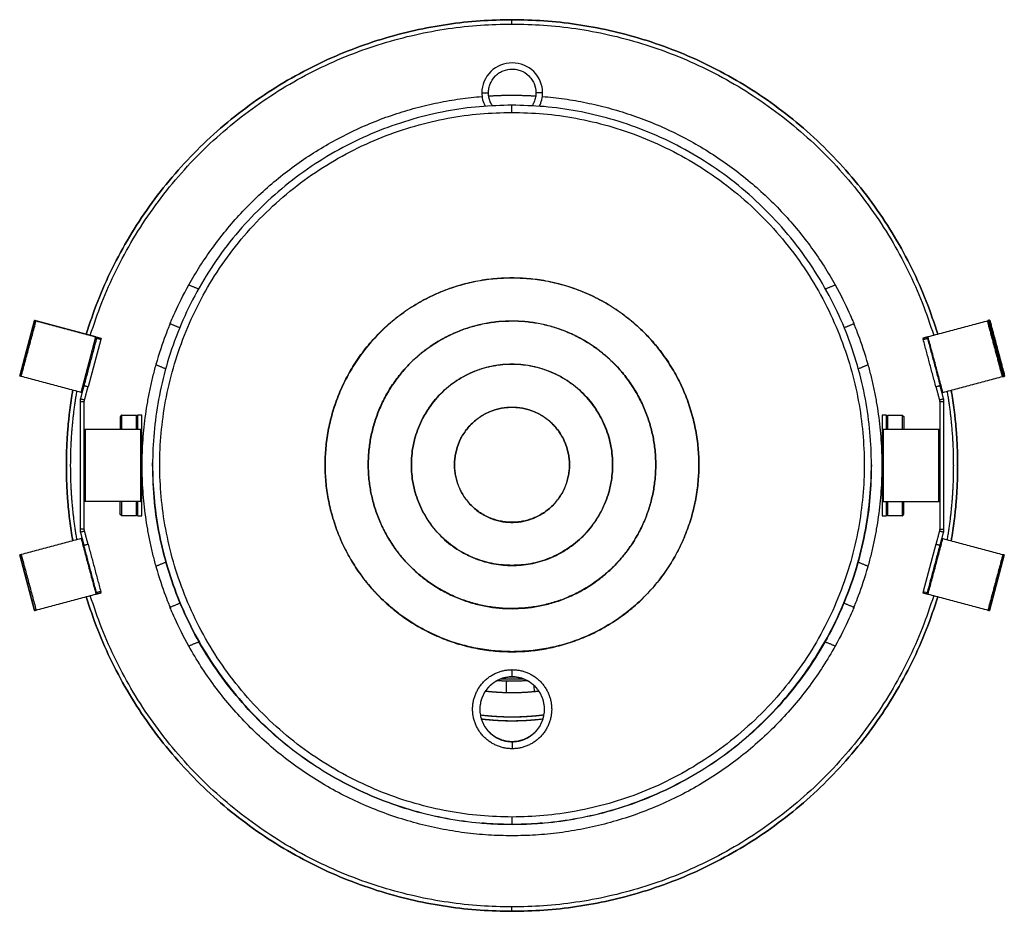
# Model space of a CAD drawing. Header units: millimetres. Extents: x 79 to 259, y 115 to 257.
# Tile 2 of 5: x 79 to 147, y 195 to 257. Entities that reach past the tile are written whole.
import ezdxf

# ---------------------------------------------------------------- set-up
doc = ezdxf.new("R2010")
doc.units = ezdxf.units.MM
doc.layers.add('IGES level 1', color=7, linetype='Continuous', true_color=0xe5eaed)
doc.layers.add('Make2D$Visible$Curvas', color=7, linetype='Continuous')
doc.layers.add('Make2D$Visible$Tangentes', color=7, linetype='Continuous')
doc.layers.add('Make2D$Visible$CurvasDeSiluetaDeEscena', color=7, linetype='Continuous', lineweight=50)

msp = doc.modelspace()

# ---------------------------------------------------------------- linework, layer by layer
at = {"layer": 'IGES level 1'}
for p, q in [((79.595, 235.609), (78.559, 231.745)), ((79.595, 215.437), (78.559, 219.301)), ((147.051, 219.301), (146.015, 215.437))]:
    msp.add_line(p, q, dxfattribs=at)
at = {"layer": 'Make2D$Visible$Curvas', "color": 7, "true_color": 0xffffff}
for p, q in [((78.559, 231.745), (79.595, 235.609)), ((78.559, 219.301), (79.595, 215.437)), ((146.015, 215.437), (147.051, 219.301))]:
    msp.add_line(p, q, dxfattribs=at)
msp.add_lwpolyline([(82.83, 230.601), (83.865, 234.464), (79.698, 235.581)], dxfattribs=at)
at = {"layer": 'Make2D$Visible$Curvas', "color": 7, "lineweight": -3, "true_color": 0xffffff}
for points in [[(142.855, 229.957), (142.555, 229.957), (142.555, 221.089)], [(138.955, 229.023), (139.955, 229.023), (140.055, 228.923)], [(86.971, 228.023), (86.971, 223.023), (83.108, 223.023)], [(86.655, 222.023), (85.655, 222.023), (85.555, 222.123)], [(139.955, 222.023), (138.955, 222.023), (138.855, 222.123)], [(142.296, 220.055), (141.412, 216.757), (141.702, 216.68)]]:
    msp.add_lwpolyline(points, dxfattribs=at)
at = {"layer": 'Make2D$Visible$Curvas', "color": 254, "true_color": 0xe5eaed}
for points, weights in [([(112.805, 256.523), (89.917, 256.523), (83.179, 234.648)], [1, 0.765796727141, 0.906140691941]), ([(83.179, 234.648), (89.917, 256.523), (112.805, 256.523)], [0.906140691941, 0.765796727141, 1]), ([(142.431, 234.648), (135.694, 256.523), (112.805, 256.523)], [0.906141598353, 0.765795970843, 1]), ([(112.805, 256.523), (135.694, 256.523), (142.431, 234.648)], [1, 0.765795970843, 0.906141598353]), ([(83.179, 216.397), (89.916, 194.523), (112.805, 194.523)], [0.906142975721, 0.765794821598, 1]), ([(112.805, 194.523), (89.916, 194.523), (83.179, 216.397)], [1, 0.765794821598, 0.906142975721]), ([(112.805, 194.523), (135.693, 194.523), (142.431, 216.397)], [1, 0.765798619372, 0.906138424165]), ([(142.431, 216.397), (135.693, 194.523), (112.805, 194.523)], [0.906138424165, 0.765798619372, 1])]:
    msp.add_rational_spline(points, weights, degree=2, dxfattribs=at)
at = {"layer": 'Make2D$Visible$Curvas', "color": 254, "lineweight": -3, "true_color": 0xe5eaed}
for points, weights in [([(83.469, 234.571), (90.147, 256.223), (112.805, 256.223)], [0.906059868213, 0.765864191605, 1]), ([(112.805, 256.223), (135.463, 256.223), (142.141, 234.571)], [1, 0.765864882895, 0.906059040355]), ([(90.325, 238.081), (97.026, 250.077), (110.722, 251.188)], [1, 0.873363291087, 0.979941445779]), ([(111.185, 251.222), (111.994, 251.273), (112.805, 251.273)], [0.984076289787, 0.991514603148, 1]), ([(112.805, 251.273), (113.631, 251.273), (114.455, 251.22)], [1, 0.991361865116, 0.983808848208]), ([(114.918, 251.186), (128.593, 250.06), (135.285, 238.081)], [0.979685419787, 0.873515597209, 1]), ([(135.748, 237.213), (135.746, 237.218), (135.743, 237.224)], [0.874965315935, 0.874932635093, 0.874900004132]), ([(88.029, 232.538), (86.043, 225.523), (88.029, 218.507)], [1, 0.962172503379, 1]), ([(137.581, 218.507), (139.567, 225.523), (137.581, 232.538)], [1, 0.962172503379, 1]), ([(137.805, 225.561), (137.82, 200.562), (112.82, 200.547)], [0.999999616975, 0.707106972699, 1]), ([(112.805, 194.823), (90.147, 194.823), (83.469, 216.475)], [1, 0.765863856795, 0.906060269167]), ([(142.141, 216.475), (135.464, 194.823), (112.805, 194.823)], [0.906060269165, 0.765863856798, 1]), ([(89.862, 213.832), (89.864, 213.827), (89.867, 213.822)], [0.874965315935, 0.874932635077, 0.874900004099]), ([(112.805, 199.773), (97.695, 199.773), (90.325, 212.964)], [1, 0.862471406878, 1]), ([(135.285, 212.964), (127.915, 199.773), (112.805, 199.773)], [1, 0.86247140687, 1]), ([(110.664, 207.902), (111.731, 207.773), (112.805, 207.773)], [0.955165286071, 0.975539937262, 1]), ([(112.805, 207.773), (113.89, 207.773), (114.967, 207.905)], [1, 0.975304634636, 0.954773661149])]:
    msp.add_rational_spline(points, weights, degree=2, dxfattribs=at)
for points, knots in [([(114.935, 251.441), (114.935, 251.995), (114.711, 252.523), (113.918, 253.3), (113.38, 253.519), (112.82, 253.519), (112.259, 253.519), (111.721, 253.3), (110.927, 252.521), (110.705, 251.994), (110.705, 251.443)], [6, 6, 6, 6, 6.5, 6.5, 7, 7, 7, 7.5, 7.5, 8, 8, 8, 8]), ([(111.17, 251.442), (111.17, 251.544), (111.179, 251.649), (111.21, 251.808), (111.223, 251.861), (111.255, 251.968), (111.281, 252.04), (111.351, 252.209), (111.451, 252.407), (111.753, 252.709), (111.854, 252.785), (111.992, 252.871), (112.035, 252.895), (112.116, 252.936), (112.135, 252.945), (112.398, 253.054), (112.615, 253.092), (112.921, 253.092), (113.026, 253.083), (113.185, 253.052), (113.238, 253.039), (113.344, 253.008), (113.416, 252.981), (113.586, 252.911), (113.782, 252.813), (114.086, 252.51), (114.161, 252.409), (114.247, 252.271), (114.271, 252.228), (114.312, 252.147), (114.321, 252.129), (114.431, 251.865), (114.47, 251.647), (114.47, 251.442)], [3, 3, 3, 3, 3.0625, 3.0625, 3.09375, 3.09375, 3.125, 3.125, 3.25, 3.25, 3.3125, 3.3125, 3.34375, 3.34375, 3.375, 3.375, 3.5, 3.5, 3.5625, 3.5625, 3.59375, 3.59375, 3.625, 3.625, 3.75, 3.75, 3.8125, 3.8125, 3.84375, 3.84375, 3.875, 3.875, 4, 4, 4, 4]), ([(111.439, 250.539), (111.432, 250.549), (111.426, 250.56), (111.391, 250.615), (111.367, 250.659), (111.326, 250.74), (111.317, 250.759), (111.208, 251.022), (111.17, 251.238), (111.17, 251.442)], [2.8055489, 2.8055489, 2.8055489, 2.8055489, 2.8125, 2.8125, 2.84375, 2.84375, 2.875, 2.875, 3, 3, 3, 3]), ([(114.47, 251.44), (114.469, 251.338), (114.46, 251.233), (114.429, 251.075), (114.416, 251.021), (114.384, 250.915), (114.357, 250.843), (114.312, 250.735), (114.268, 250.641), (114.2, 250.537)], [0, 0, 0, 0, 0.0625, 0.0625, 0.09375, 0.09375, 0.125, 0.125, 0.1941721, 0.1941721, 0.1941721, 0.1941721]), ([(89.015, 235.377), (89.015, 235.377), (89.135, 235.678), (89.596, 236.691), (89.938, 237.389), (90.325, 238.081)], [3, 3, 3, 3, 3.5, 3.5, 4, 4, 4, 4]), ([(135.285, 238.081), (135.67, 237.393), (136.013, 236.693), (136.474, 235.679), (136.595, 235.377), (136.595, 235.377)], [-3.108136, -3.108136, -3.108136, -3.108136, -2.608136, -2.608136, -2.108136, -2.108136, -2.108136, -2.108136]), ([(89.015, 235.377), (89.015, 235.377), (88.888, 235.081), (88.495, 234.032), (88.244, 233.297), (88.029, 232.538)], [3, 3, 3, 3, 3.5, 3.5, 4, 4, 4, 4]), ([(137.581, 232.538), (137.365, 233.301), (137.114, 234.034), (136.721, 235.082), (136.595, 235.377), (136.595, 235.377)], [4.551858, 4.551858, 4.551858, 4.551858, 5.051858, 5.051858, 5.551858, 5.551858, 5.551858, 5.551858]), ([(88.029, 218.507), (88.245, 217.744), (88.496, 217.012), (88.889, 215.963), (89.015, 215.669), (89.015, 215.669)], [4.551858, 4.551858, 4.551858, 4.551858, 5.051858, 5.051858, 5.551858, 5.551858, 5.551858, 5.551858]), ([(136.595, 215.669), (136.595, 215.669), (136.722, 215.965), (137.115, 217.013), (137.366, 217.748), (137.581, 218.507)], [3, 3, 3, 3, 3.5, 3.5, 4, 4, 4, 4]), ([(136.595, 215.669), (136.595, 215.669), (136.475, 215.368), (136.014, 214.355), (135.672, 213.657), (135.285, 212.964)], [3, 3, 3, 3, 3.5, 3.5, 4, 4, 4, 4]), ([(111.166, 207.038), (111.167, 207.038), (111.355, 206.83), (111.788, 206.56), (111.952, 206.482), (112.377, 206.354), (112.601, 206.322), (112.816, 206.322)], [2.0008165, 2.0008165, 2.0008165, 2.0008165, 2.5, 2.5, 2.75, 2.75, 3, 3, 3, 3]), ([(112.816, 206.315), (112.709, 206.315), (112.599, 206.323), (112.381, 206.355), (112.258, 206.383), (112.12, 206.424), (112.073, 206.44), (111.979, 206.476), (111.922, 206.5), (111.847, 206.534), (111.808, 206.553), (111.747, 206.585), (111.727, 206.596), (111.685, 206.62), (111.655, 206.638), (111.621, 206.659), (111.582, 206.683), (111.518, 206.727), (111.5, 206.74), (111.469, 206.763), (111.464, 206.767), (111.413, 206.807), (111.384, 206.83), (111.335, 206.872), (111.321, 206.885), (111.252, 206.948), (111.224, 206.976), (111.177, 207.025), (111.166, 207.037), (111.166, 207.038)], [5, 5, 5, 5, 5.125102, 5.125102, 5.250204, 5.250204, 5.312755, 5.312755, 5.375306, 5.375306, 5.437857, 5.437857, 5.469133, 5.469133, 5.500408, 5.500408, 5.562959, 5.562959, 5.594235, 5.594235, 5.62551, 5.62551, 5.688061, 5.688061, 5.750612, 5.750612, 5.875714, 5.875714, 6.000817, 6.000817, 6.000817, 6.000817]), ([(112.816, 206.322), (112.924, 206.322), (113.033, 206.33), (113.252, 206.362), (113.374, 206.39), (113.651, 206.474), (113.844, 206.563), (114.062, 206.696), (114.128, 206.741), (114.243, 206.832), (114.288, 206.868), (114.43, 206.997), (114.466, 207.04), (114.466, 207.04), (114.466, 207.039), (114.457, 207.028), (114.426, 206.995), (114.412, 206.982), (114.379, 206.949), (114.352, 206.923), (114.301, 206.877), (114.243, 206.826), (114.128, 206.737), (114.064, 206.693), (113.842, 206.554), (113.681, 206.477), (113.256, 206.347), (113.032, 206.315), (112.816, 206.315)], [3, 3, 3, 3, 3.125, 3.125, 3.25, 3.25, 3.5, 3.5, 3.625, 3.625, 3.75, 3.75, 4, 4, 4, 4.125, 4.125, 4.1875, 4.1875, 4.25, 4.25, 4.375, 4.375, 4.5, 4.5, 4.75, 4.75, 5, 5, 5, 5]), ([(112.82, 200.564), (112.258, 200.563), (111.72, 200.585), (110.928, 200.633), (110.705, 200.656), (110.705, 200.657), (110.705, 200.658), (110.928, 200.638), (111.721, 200.593), (112.259, 200.573), (112.82, 200.573)], [6.141593, 6.141593, 6.141593, 6.141593, 6.641593, 6.641593, 7.141593, 7.141593, 7.141593, 7.641593, 7.641593, 8.141593, 8.141593, 8.141593, 8.141593]), ([(112.82, 200.573), (113.38, 200.573), (113.918, 200.594), (114.711, 200.64), (114.935, 200.661), (114.935, 200.659), (114.934, 200.658), (114.711, 200.636), (113.919, 200.586), (113.381, 200.564), (112.82, 200.564)], [8.141593, 8.141593, 8.141593, 8.141593, 8.641593, 8.641593, 9.141593, 9.141593, 9.141593, 9.641593, 9.641593, 10.141593, 10.141593, 10.141593, 10.141593])]:
    msp.add_open_spline(points, degree=3, knots=knots, dxfattribs=at)
for points, degree in [([(110.705, 251.443), (110.705, 251.119), (110.785, 250.796), (110.934, 250.506)], 3), ([(114.935, 251.441), (114.47, 251.44)], 1), ([(114.703, 250.504), (114.852, 250.794), (114.934, 251.118), (114.935, 251.441)], 3), ([(134.612, 237.802), (135.285, 238.081)], 1), ([(89.689, 235.098), (89.015, 235.377)], 1), ([(136.595, 235.377), (135.921, 235.098)], 1), ([(89.015, 215.669), (89.727, 215.964)], 1), ([(135.883, 215.964), (136.595, 215.669)], 1), ([(112.816, 206.326), (112.817, 205.827)], 1), ([(112.82, 200.564), (112.82, 200.547)], 1)]:
    msp.add_open_spline(points, degree=degree, dxfattribs=at)
for points, weights, knots in [([(112.79, 250.576), (87.79, 250.561), (87.805, 225.561), (87.82, 200.562), (112.82, 200.576)], [1, 0.707106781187, 1, 0.707106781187, 1], [0, 0, 0, 1.570796, 1.570796, 3.141593, 3.141593, 3.141593]), ([(112.82, 201.078), (88.32, 201.063), (88.305, 225.563), (88.291, 250.063), (112.791, 250.077)], [1, 0.707106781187, 1, 0.707106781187, 1], [3.141593, 3.141593, 3.141593, 4.712389, 4.712389, 6.283185, 6.283185, 6.283185]), ([(112.82, 200.576), (137.82, 200.591), (137.805, 225.591), (137.79, 250.591), (112.79, 250.576)], [1, 0.707106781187, 1, 0.707106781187, 1], [3.141593, 3.141593, 3.141593, 4.712389, 4.712389, 6.283185, 6.283185, 6.283185]), ([(112.791, 250.077), (137.291, 250.092), (137.305, 225.592), (137.32, 201.092), (112.82, 201.078)], [1, 0.707106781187, 1, 0.707106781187, 1], [0, 0, 0, 1.570796, 1.570796, 3.141593, 3.141593, 3.141593]), ([(112.813, 212.577), (99.813, 212.57), (99.805, 225.57), (99.797, 238.57), (112.797, 238.577)], [1, 0.707106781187, 1, 0.707106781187, 1], [1, 1, 1, 2.570796, 2.570796, 4.141593, 4.141593, 4.141593]), ([(112.797, 238.566), (99.797, 238.558), (99.805, 225.558), (99.813, 212.558), (112.813, 212.566)], [1, 0.707106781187, 1, 0.707106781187, 1], [5.141593, 5.141593, 5.141593, 6.712389, 6.712389, 8.283185, 8.283185, 8.283185]), ([(112.797, 238.577), (125.797, 238.585), (125.805, 225.585), (125.813, 212.585), (112.813, 212.577)], [1, 0.707106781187, 1, 0.707106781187, 1], [4.141593, 4.141593, 4.141593, 5.712389, 5.712389, 7.283185, 7.283185, 7.283185]), ([(112.813, 212.566), (125.813, 212.574), (125.805, 225.574), (125.797, 238.574), (112.797, 238.566)], [1, 0.707106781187, 1, 0.707106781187, 1], [8.283185, 8.283185, 8.283185, 9.853982, 9.853982, 11.424778, 11.424778, 11.424778]), ([(112.811, 215.577), (102.811, 215.572), (102.805, 225.572), (102.799, 235.571), (112.799, 235.577)], [1, 0.707106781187, 1, 0.707106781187, 1], [11.424778, 11.424778, 11.424778, 12.995574, 12.995574, 14.566371, 14.566371, 14.566371]), ([(112.799, 235.566), (102.799, 235.56), (102.805, 225.56), (102.811, 215.56), (112.811, 215.566)], [1, 0.707106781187, 1, 0.707106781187, 1], [7.283185, 7.283185, 7.283185, 8.853982, 8.853982, 10.424778, 10.424778, 10.424778]), ([(112.799, 235.577), (122.799, 235.583), (122.805, 225.583), (122.811, 215.583), (112.811, 215.577)], [1, 0.707106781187, 1, 0.707106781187, 1], [8.283185, 8.283185, 8.283185, 9.853982, 9.853982, 11.424778, 11.424778, 11.424778]), ([(112.811, 215.566), (122.811, 215.572), (122.805, 225.572), (122.799, 235.572), (112.799, 235.566)], [1, 0.707106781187, 1, 0.707106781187, 1], [4.141593, 4.141593, 4.141593, 5.712389, 5.712389, 7.283185, 7.283185, 7.283185]), ([(112.809, 218.577), (105.809, 218.573), (105.805, 225.573), (105.801, 232.573), (112.801, 232.577)], [1, 0.707106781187, 1, 0.707106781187, 1], [1, 1, 1, 2.570796, 2.570796, 4.141593, 4.141593, 4.141593]), ([(112.801, 232.566), (105.801, 232.562), (105.805, 225.562), (105.809, 218.562), (112.809, 218.566)], [1, 0.707106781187, 1, 0.707106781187, 1], [5.141593, 5.141593, 5.141593, 6.712389, 6.712389, 8.283185, 8.283185, 8.283185]), ([(112.801, 232.577), (119.801, 232.582), (119.805, 225.582), (119.809, 218.582), (112.809, 218.577)], [1, 0.707106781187, 1, 0.707106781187, 1], [4.141593, 4.141593, 4.141593, 5.712389, 5.712389, 7.283185, 7.283185, 7.283185]), ([(112.809, 218.566), (119.809, 218.57), (119.805, 225.57), (119.801, 232.57), (112.801, 232.566)], [1, 0.707106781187, 1, 0.707106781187, 1], [8.283185, 8.283185, 8.283185, 9.853982, 9.853982, 11.424778, 11.424778, 11.424778]), ([(82.541, 220.367), (82.105, 222.927), (82.105, 225.523), (82.105, 228.119), (82.541, 230.678)], [0.940136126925, 0.96615777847, 1, 0.966157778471, 0.940136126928], [2.3892993, 2.3892993, 2.3892993, 2.5707963, 2.5707963, 2.7522933, 2.7522933, 2.7522933]), ([(143.069, 230.678), (143.505, 228.119), (143.505, 225.523), (143.505, 222.927), (143.069, 220.367)], [0.940136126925, 0.96615777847, 1, 0.966157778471, 0.940136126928], [1.3892993, 1.3892993, 1.3892993, 1.5707963, 1.5707963, 1.7522933, 1.7522933, 1.7522933]), ([(112.807, 221.577), (108.807, 221.575), (108.805, 225.575), (108.803, 229.575), (112.803, 229.577)], [1, 0.707106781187, 1, 0.707106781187, 1], [7.283185, 7.283185, 7.283185, 8.853982, 8.853982, 10.424778, 10.424778, 10.424778]), ([(112.803, 229.566), (108.803, 229.564), (108.805, 225.564), (108.807, 221.564), (112.807, 221.566)], [1, 0.707106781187, 1, 0.707106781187, 1], [7.283185, 7.283185, 7.283185, 8.853982, 8.853982, 10.424778, 10.424778, 10.424778]), ([(112.803, 229.577), (116.803, 229.58), (116.805, 225.58), (116.807, 221.58), (112.807, 221.577)], [1, 0.707106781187, 1, 0.707106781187, 1], [4.141593, 4.141593, 4.141593, 5.712389, 5.712389, 7.283185, 7.283185, 7.283185]), ([(112.807, 221.566), (116.807, 221.568), (116.805, 225.568), (116.803, 229.568), (112.803, 229.566)], [1, 0.707106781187, 1, 0.707106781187, 1], [4.141593, 4.141593, 4.141593, 5.712389, 5.712389, 7.283185, 7.283185, 7.283185]), ([(112.82, 200.547), (87.82, 200.532), (87.805, 225.532), (87.805, 225.547), (87.805, 225.562)], [1, 0.707106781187, 1, 0.999752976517, 0.999506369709], [7.283185, 7.283185, 7.283185, 8.853982, 8.853982, 8.855306, 8.855306, 8.855306]), ([(112.817, 205.827), (110.067, 205.826), (110.065, 208.576), (110.064, 211.326), (112.814, 211.327)], [1, 0.707106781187, 1, 0.707106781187, 1], [-3.141593, -3.141593, -3.141593, -1.570796, -1.570796, 0, 0, 0]), ([(112.814, 211.327), (115.564, 211.329), (115.565, 208.579), (115.567, 205.829), (112.817, 205.827)], [1, 0.707106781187, 1, 0.707106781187, 1], [0, 0, 0, 1.570796, 1.570796, 3.141593, 3.141593, 3.141593]), ([(112.814, 210.826), (110.564, 210.825), (110.565, 208.575), (110.566, 206.325), (112.816, 206.326)], [1, 0.707106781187, 1, 0.707106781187, 1], [7.283185, 7.283185, 7.283185, 8.853982, 8.853982, 10.424778, 10.424778, 10.424778]), ([(112.814, 210.812), (110.564, 210.811), (110.565, 208.561), (110.566, 206.311), (112.816, 206.312)], [1, 0.707106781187, 1, 0.707106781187, 1], [10.283185, 10.283185, 10.283185, 11.853982, 11.853982, 13.424778, 13.424778, 13.424778]), ([(112.816, 206.326), (115.066, 206.328), (115.065, 208.578), (115.064, 210.828), (112.814, 210.826)], [1, 0.707106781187, 1, 0.707106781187, 1], [10.424778, 10.424778, 10.424778, 11.995574, 11.995574, 13.566371, 13.566371, 13.566371]), ([(112.816, 206.312), (115.066, 206.313), (115.065, 208.563), (115.064, 210.813), (112.814, 210.812)], [1, 0.707106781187, 1, 0.707106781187, 1], [13.424778, 13.424778, 13.424778, 14.995574, 14.995574, 16.566371, 16.566371, 16.566371]), ([(110.667, 207.907), (111.732, 207.777), (112.805, 207.777), (113.889, 207.777), (114.964, 207.909)], [0.955227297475, 0.975577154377, 1, 0.9753398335, 0.954832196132], [3.0106121, 3.0106121, 3.0106121, 3.1415927, 3.1415927, 3.273846, 3.273846, 3.273846])]:
    msp.add_rational_spline(points, weights, degree=2, knots=knots, dxfattribs=at)
at = {"layer": 'Make2D$Visible$Curvas', "color": 7, "true_color": 0xffffff}
for points, weights in [([(79.698, 235.581), (79.595, 235.609), (79.595, 235.609)], [1, 0.965925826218, 1]), ([(79.595, 235.609), (79.595, 235.609), (79.698, 235.581)], [1, 0.965925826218, 1]), ([(83.865, 234.464), (83.93, 234.447), (83.93, 234.447)], [1, 0.965925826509, 1]), ([(84.22, 234.369), (84.22, 234.369), (84.198, 234.288)], [0.999996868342, 0.957093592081, 1]), ([(141.412, 216.757), (141.39, 216.676), (141.39, 216.676)], [1, 0.957092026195, 1]), ([(141.68, 216.598), (141.68, 216.598), (141.745, 216.581)], [1, 0.965925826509, 1]), ([(145.912, 215.465), (146.015, 215.437), (146.015, 215.437)], [1, 0.965926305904, 0.999999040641])]:
    msp.add_rational_spline(points, weights, degree=2, dxfattribs=at)
for points in [[(79.698, 235.581), (83.865, 234.464)], [(83.93, 234.447), (84.22, 234.369)], [(141.39, 216.676), (141.68, 216.598)], [(141.745, 216.581), (145.912, 215.465)]]:
    msp.add_open_spline(points, degree=1, dxfattribs=at)
at = {"layer": 'Make2D$Visible$Curvas', "color": 7, "lineweight": -3, "true_color": 0xffffff}
for points in [[(145.912, 235.581), (141.745, 234.464)], [(147.051, 231.745), (146.015, 235.609)], [(83.908, 234.366), (83.025, 231.069)], [(141.68, 234.447), (141.39, 234.369)], [(141.412, 234.288), (141.702, 234.366)], [(142.296, 230.991), (141.412, 234.288)], [(141.702, 234.366), (142.585, 231.069)], [(82.83, 230.601), (78.663, 231.717)], [(142.78, 230.601), (146.947, 231.717)], [(83.314, 230.991), (83.025, 231.069)], [(142.585, 231.069), (142.296, 230.991)], [(82.782, 230.164), (83.072, 230.086)], [(142.538, 230.086), (142.828, 230.164)], [(82.755, 229.957), (82.755, 221.089)], [(83.055, 221.089), (83.055, 229.957)], [(142.855, 221.089), (142.855, 229.957)], [(85.655, 229.023), (85.555, 228.923)], [(85.655, 229.023), (86.655, 229.023)], [(86.755, 228.923), (86.655, 229.023)], [(87.055, 229.023), (86.755, 229.023)], [(138.855, 229.023), (138.555, 229.023)], [(138.855, 228.923), (138.955, 229.023)], [(86.971, 228.023), (83.108, 228.023)], [(87.055, 223.023), (87.055, 228.023)], [(138.555, 228.023), (138.555, 223.023)], [(142.502, 228.023), (138.64, 228.023)], [(87.055, 227.023), (87.099, 227.023)], [(138.512, 227.023), (138.555, 227.023)], [(87.099, 224.023), (87.055, 224.023)], [(138.555, 224.023), (138.512, 224.023)], [(138.64, 223.023), (142.502, 223.023)], [(86.655, 222.023), (86.755, 222.123)], [(86.755, 222.023), (87.055, 222.023)], [(138.555, 222.023), (138.855, 222.023)], [(139.955, 222.023), (140.055, 222.123)], [(83.055, 221.089), (82.755, 221.089)], [(83.072, 220.959), (82.782, 220.882)], [(142.828, 220.882), (142.538, 220.959)], [(82.83, 220.445), (78.663, 219.328)], [(83.025, 219.977), (83.314, 220.055)], [(83.908, 216.68), (83.025, 219.977)], [(83.314, 220.055), (84.198, 216.757)], [(141.702, 216.68), (142.585, 219.977)], [(142.78, 220.445), (146.947, 219.328)], [(78.663, 219.328), (79.698, 215.465)], [(146.947, 219.328), (145.912, 215.465)], [(79.698, 215.465), (83.865, 216.581)], [(84.198, 216.757), (83.908, 216.68)], [(83.93, 216.598), (84.22, 216.676)]]:
    msp.add_open_spline(points, degree=1, dxfattribs=at)
for points, weights in [([(146.015, 235.609), (146.015, 235.609), (145.912, 235.581)], [1, 0.965925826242, 1]), ([(141.39, 234.369), (141.39, 234.369), (141.391, 234.37)], [1, 0.997578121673, 0.995500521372]), ([(141.39, 234.369), (141.39, 234.369), (141.412, 234.288)], [1, 0.957092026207, 1]), ([(141.745, 234.464), (141.68, 234.447), (141.68, 234.447)], [1, 0.965925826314, 1]), ([(141.702, 234.366), (141.68, 234.447), (141.68, 234.447)], [1, 0.957092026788, 1]), ([(78.663, 231.717), (78.559, 231.745), (78.559, 231.745)], [1, 0.965925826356, 1]), ([(146.947, 231.717), (147.051, 231.745), (147.051, 231.745)], [1, 0.965925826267, 1]), ([(83.025, 231.069), (82.934, 230.731), (82.782, 230.164)], [1, 0.953774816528, 1]), ([(83.072, 230.086), (83.224, 230.653), (83.314, 230.991)], [1, 0.95377481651, 1]), ([(142.296, 230.991), (142.386, 230.653), (142.538, 230.086)], [1, 0.953774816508, 1]), ([(142.828, 230.164), (142.676, 230.731), (142.585, 231.069)], [1, 0.953774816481, 1]), ([(82.782, 230.164), (82.755, 230.062), (82.755, 229.957)], [1, 0.991444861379, 1]), ([(82.895, 230.583), (82.895, 230.583), (82.83, 230.601)], [1, 0.965925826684, 1]), ([(142.715, 230.583), (142.715, 230.583), (142.78, 230.601)], [1, 0.965925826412, 1]), ([(142.855, 229.957), (142.855, 230.062), (142.828, 230.164)], [1, 0.991444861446, 1]), ([(83.055, 229.957), (83.055, 230.023), (83.072, 230.086)], [1, 0.991444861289, 1]), ([(142.538, 230.086), (142.555, 230.023), (142.555, 229.957)], [1, 0.991444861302, 1]), ([(85.555, 228.923), (85.555, 228.923), (85.555, 228.023)], [1, 0.860749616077, 0.853907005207]), ([(85.655, 228.023), (85.655, 229.023), (85.655, 229.023)], [0.853575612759, 0.855357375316, 1]), ([(86.655, 229.023), (86.655, 229.023), (86.655, 228.023)], [1, 0.855357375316, 0.853575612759]), ([(86.755, 229.023), (86.755, 229.023), (86.755, 228.023)], [1, 0.925820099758, 1]), ([(87.055, 228.023), (87.055, 229.023), (87.055, 229.023)], [1, 0.925820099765, 1]), ([(138.555, 229.023), (138.555, 229.023), (138.555, 228.023)], [1, 0.925820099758, 1]), ([(138.855, 228.023), (138.855, 229.023), (138.855, 229.023)], [1, 0.925820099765, 1]), ([(138.955, 228.023), (138.955, 229.023), (138.955, 229.023)], [0.853575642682, 0.855358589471, 1]), ([(139.955, 229.023), (139.955, 229.023), (139.955, 228.023)], [1, 0.855358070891, 0.853575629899]), ([(140.055, 228.923), (140.055, 228.923), (140.055, 228.023)], [1, 0.860749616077, 0.853907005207]), ([(83.108, 228.023), (83.055, 228.023), (83.055, 228.023)], [1, 0.973248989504, 1]), ([(87.055, 228.023), (87.055, 228.023), (86.971, 228.023)], [1, 0.973248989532, 1]), ([(138.64, 228.023), (138.555, 228.023), (138.555, 228.023)], [1, 0.973248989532, 1]), ([(142.555, 228.023), (142.555, 228.023), (142.502, 228.023)], [1, 0.973248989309, 1]), ([(83.108, 223.023), (83.055, 223.023), (83.055, 223.023)], [1, 0.973248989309, 1]), ([(85.555, 222.123), (85.555, 222.123), (85.555, 223.023)], [1, 0.860749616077, 0.853907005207]), ([(85.655, 222.023), (85.655, 222.023), (85.655, 223.023)], [1, 0.855357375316, 0.853575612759]), ([(86.655, 223.023), (86.655, 222.023), (86.655, 222.023)], [0.853575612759, 0.855357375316, 1]), ([(86.755, 223.023), (86.755, 222.023), (86.755, 222.023)], [1, 0.925820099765, 1]), ([(86.971, 223.023), (87.055, 223.023), (87.055, 223.023)], [1, 0.973248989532, 1]), ([(87.055, 222.023), (87.055, 222.023), (87.055, 223.023)], [1, 0.925820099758, 1]), ([(138.555, 223.023), (138.555, 223.023), (138.64, 223.023)], [1, 0.973248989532, 1]), ([(138.555, 223.023), (138.555, 222.023), (138.555, 222.023)], [1, 0.925820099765, 1]), ([(138.855, 222.023), (138.855, 222.023), (138.855, 223.023)], [1, 0.925820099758, 1]), ([(138.955, 222.023), (138.955, 222.023), (138.955, 223.023)], [1, 0.855357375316, 0.853575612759]), ([(139.955, 223.023), (139.955, 222.023), (139.955, 222.023)], [0.853575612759, 0.855357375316, 1]), ([(140.055, 222.123), (140.055, 222.123), (140.055, 223.023)], [1, 0.860749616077, 0.853907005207]), ([(142.502, 223.023), (142.555, 223.023), (142.555, 223.023)], [1, 0.973248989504, 1]), ([(82.755, 221.089), (82.755, 220.983), (82.782, 220.882)], [1, 0.991444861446, 1]), ([(82.782, 220.882), (82.934, 220.315), (83.025, 219.977)], [1, 0.953774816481, 1]), ([(83.072, 220.959), (83.055, 221.023), (83.055, 221.089)], [1, 0.991444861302, 1]), ([(83.314, 220.055), (83.224, 220.392), (83.072, 220.959)], [1, 0.953774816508, 1]), ([(142.538, 220.959), (142.386, 220.392), (142.296, 220.055)], [1, 0.95377481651, 1]), ([(142.555, 221.089), (142.555, 221.023), (142.538, 220.959)], [1, 0.991444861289, 1]), ([(142.585, 219.977), (142.676, 220.315), (142.828, 220.882)], [1, 0.953774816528, 1]), ([(142.828, 220.882), (142.855, 220.983), (142.855, 221.089)], [1, 0.991444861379, 1]), ([(82.895, 220.462), (82.895, 220.462), (82.83, 220.445)], [1, 0.965925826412, 1]), ([(142.715, 220.462), (142.715, 220.462), (142.78, 220.445)], [1, 0.965925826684, 1]), ([(78.663, 219.328), (78.559, 219.301), (78.559, 219.301)], [1, 0.965925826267, 1]), ([(78.559, 219.301), (78.559, 219.301), (78.663, 219.328)], [1, 0.965925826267, 1]), ([(146.947, 219.328), (147.051, 219.301), (147.051, 219.301)], [1, 0.965925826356, 1]), ([(147.051, 219.301), (147.051, 219.301), (146.947, 219.328)], [1, 0.965925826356, 1]), ([(83.865, 216.581), (83.93, 216.598), (83.93, 216.598)], [1, 0.965925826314, 1]), ([(83.908, 216.68), (83.93, 216.598), (83.93, 216.598)], [1, 0.957092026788, 1]), ([(84.22, 216.676), (84.22, 216.676), (84.198, 216.757)], [1, 0.957092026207, 1]), ([(141.702, 216.68), (141.68, 216.598), (141.68, 216.598)], [1, 0.957092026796, 1]), ([(79.698, 215.465), (79.595, 215.437), (79.595, 215.437)], [1, 0.965925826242, 1]), ([(79.595, 215.437), (79.595, 215.437), (79.698, 215.465)], [1, 0.965925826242, 1])]:
    msp.add_rational_spline(points, weights, degree=2, dxfattribs=at)
at = {"layer": 'Make2D$Visible$Curvas', "color": 254, "true_color": 0xe5eaed}
for points, weights, knots in [([(82.25, 230.756), (81.805, 228.158), (81.805, 225.523), (81.805, 222.887), (82.25, 220.289)], [0.939865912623, 0.965981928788, 1, 0.965981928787, 0.939865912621], [6.5299489, 6.5299489, 6.5299489, 6.712389, 6.712389, 6.8948291, 6.8948291, 6.8948291]), ([(82.25, 220.289), (81.805, 222.887), (81.805, 225.523), (81.805, 228.158), (82.25, 230.756)], [0.939865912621, 0.965981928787, 1, 0.965981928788, 0.939865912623], [6.8948291, 6.8948291, 6.8948291, 7.0772691, 7.0772691, 7.2597092, 7.2597092, 7.2597092]), ([(143.36, 220.289), (143.805, 222.887), (143.805, 225.523), (143.805, 228.158), (143.36, 230.756)], [0.939865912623, 0.965981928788, 1, 0.965981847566, 0.939865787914], [-1.7532364, -1.7532364, -1.7532364, -1.5707963, -1.5707963, -1.3883558, -1.3883558, -1.3883558]), ([(143.36, 230.756), (143.805, 228.158), (143.805, 225.523), (143.805, 222.887), (143.36, 220.289)], [0.939865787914, 0.965981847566, 1, 0.965981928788, 0.939865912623], [-1.3883558, -1.3883558, -1.3883558, -1.2059153, -1.2059153, -1.0234752, -1.0234752, -1.0234752])]:
    msp.add_rational_spline(points, weights, degree=2, knots=knots, dxfattribs=at)
at = {"layer": 'Make2D$Visible$Curvas', "color": 254, "lineweight": -3, "true_color": 0xcad1ee}
msp.add_open_spline([(125.238, 229.375), (125.235, 229.372)], degree=1, dxfattribs=at)
for points, weights, degree in [([(111.788, 210.578), (112.814, 210.508), (113.84, 210.579)], [0.996960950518, 0.990544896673, 0.988798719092], 2), ([(113.585, 210.676), (112.814, 210.636), (112.043, 210.675)], [0.981699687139, 0.983436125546, 0.98782411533], 2), ([(110.965, 209.842), (111.444, 209.786), (111.921, 209.752), (112.393, 209.74)], [0.936688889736, 0.956784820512, 0.977888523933, 1], 3), ([(112.393, 209.74), (113.054, 209.723), (113.716, 209.747), (114.374, 209.813)], [1, 0.998684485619, 0.998684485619, 1], 3), ([(114.374, 209.813), (114.471, 209.823), (114.568, 209.833), (114.664, 209.845)], [1, 0.999343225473, 0.998715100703, 0.998115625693], 3), ([(115.031, 208.169), (112.816, 207.885), (110.6, 208.166)], [0.906267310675, 0.921324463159, 0.951884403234], 2), ([(115.03, 208.165), (112.816, 207.881), (110.601, 208.162)], [0.867556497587, 0.88196831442, 0.911212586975], 2)]:
    msp.add_rational_spline(points, weights, degree=degree, dxfattribs=at)
at = {"layer": 'Make2D$Visible$Curvas', "color": 254, "true_color": 0xe5eaed}
msp.add_open_spline([(112.805, 194.523), (112.805, 194.823)], degree=1, dxfattribs=at)
at = {"layer": 'Make2D$Visible$CurvasDeSiluetaDeEscena', "color": 7, "true_color": 0xffffff}
for points, weights in [([(146.015, 235.609), (146.015, 235.609), (145.912, 235.581)], [1, 0.965925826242, 1]), ([(146.947, 231.717), (147.051, 231.745), (147.051, 231.745)], [1, 0.965925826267, 1])]:
    msp.add_rational_spline(points, weights, degree=2, dxfattribs=at)
for points in [[(145.912, 235.581), (146.947, 231.717)], [(147.051, 231.745), (146.015, 235.609)]]:
    msp.add_open_spline(points, degree=1, dxfattribs=at)
at = {"layer": 'Make2D$Visible$Tangentes', "color": 7, "lineweight": -3, "true_color": 0xffffff}
msp.add_lwpolyline([(83.908, 234.366), (84.198, 234.288), (83.314, 230.991)], dxfattribs=at)
at = {"layer": 'Make2D$Visible$Tangentes', "color": 254, "lineweight": -3, "true_color": 0xe5eaed}
for points in [[(112.805, 256.223), (112.805, 256.523)], [(110.705, 251.443), (111.17, 251.442)], [(112.791, 250.077), (112.79, 250.576)], [(90.325, 238.081), (90.999, 237.802)], [(88.029, 232.538), (88.714, 232.255)], [(136.897, 232.255), (137.581, 232.538)], [(88.733, 218.799), (88.029, 218.507)], [(137.581, 218.507), (136.877, 218.799)], [(91.034, 213.258), (90.325, 212.964)], [(135.285, 212.964), (134.576, 213.258)], [(112.814, 210.826), (112.814, 211.327)], [(112.82, 200.576), (112.82, 201.078)]]:
    msp.add_open_spline(points, degree=1, dxfattribs=at)
at = {"layer": 'Make2D$Visible$Tangentes', "color": 7, "lineweight": -3, "true_color": 0xffffff}
for points in [[(78.663, 231.717), (79.698, 235.581)], [(142.78, 230.601), (141.745, 234.464)], [(83.055, 229.957), (82.755, 229.957)], [(83.108, 228.023), (83.108, 223.023)], [(138.64, 223.023), (138.64, 228.023)], [(142.502, 223.023), (142.502, 228.023)], [(142.555, 221.089), (142.855, 221.089)], [(82.83, 220.445), (83.865, 216.581)], [(141.745, 216.581), (142.78, 220.445)], [(142.296, 220.055), (142.585, 219.977)]]:
    msp.add_open_spline(points, degree=1, dxfattribs=at)
msp.add_rational_spline([(83.93, 234.447), (83.93, 234.447), (83.908, 234.366)], [1, 0.957092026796, 1], degree=2, dxfattribs=at)
at = {"layer": 'Make2D$Visible$Tangentes', "color": 254, "lineweight": -3, "true_color": 0xe5eaed}
msp.add_open_spline([(90.325, 212.964), (89.941, 213.653), (89.597, 214.353), (89.136, 215.367), (89.015, 215.669), (89.015, 215.669)], degree=3, knots=[2, 2, 2, 2, 2.5, 2.5, 3, 3, 3, 3], dxfattribs=at)
at = {"layer": 'Make2D$Visible$Tangentes', "color": 254, "lineweight": -3, "true_color": 0xcad1ee}
for points, knots in [([(112.414, 210.549), (112.412, 210.507), (112.41, 210.405), (112.406, 210.241), (112.401, 210.058), (112.396, 209.891), (112.394, 209.785), (112.393, 209.74)], [0.2479234, 0.2479234, 0.2479234, 0.2479234, 0.2998634, 0.3762089, 0.4525544, 0.5288999, 0.585069, 0.585069, 0.585069, 0.585069]), ([(114.374, 209.813), (114.37, 209.858), (114.359, 209.963), (114.346, 210.1), (114.337, 210.191), (114.334, 210.223)], [-0.585069, -0.585069, -0.585069, -0.585069, -0.5288999, -0.4525544, -0.4135383, -0.4135383, -0.4135383, -0.4135383])]:
    msp.add_open_spline(points, degree=3, knots=knots, dxfattribs=at)

doc.saveas('drawing.dxf')
